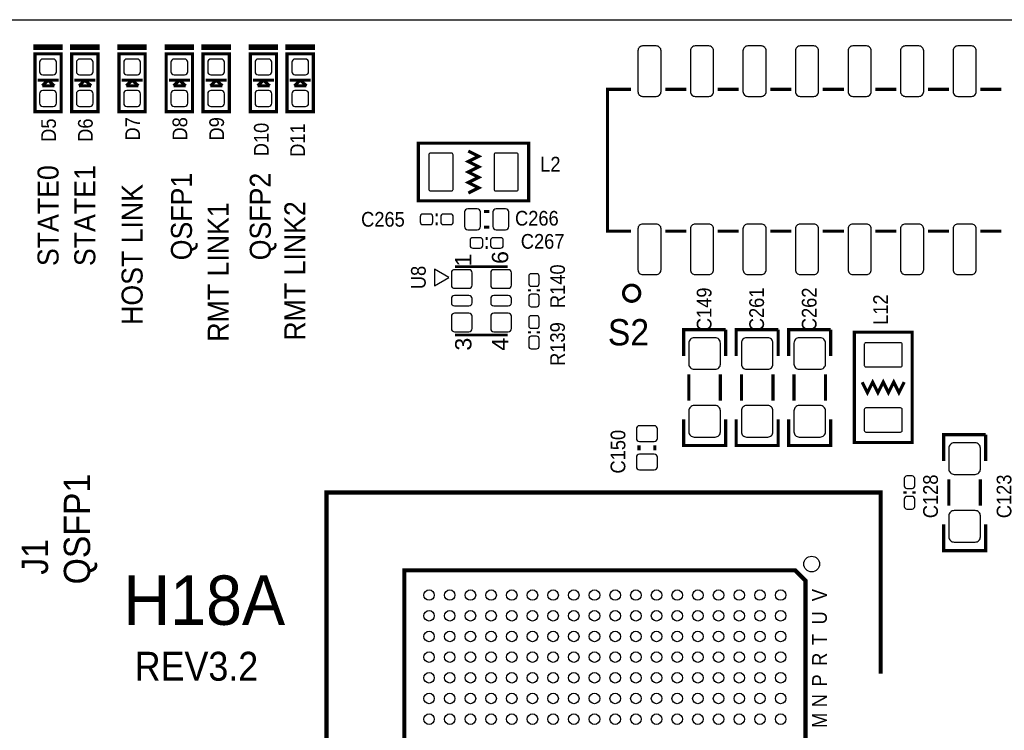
# Model space of a CAD drawing. Extents: x -0.34 to 5.98, y -1.92 to 2.35.
# Tile 3 of 5: x 1.84 to 3.71, y 0.99 to 2.35. Entities that reach past the tile are written whole.
import ezdxf
from ezdxf.enums import TextEntityAlignment as Align

# ---------------------------------------------------------------- set-up
doc = ezdxf.new("R2010")
doc.units = 0
for name, color, linetype in [('DESIGN_OUTLINE', 7, 'CONTINUOUS'), ('SILKSCREEN_TOP', 40, 'CONTINUOUS'), ('TOP', 103, 'CONTINUOUS')]:
    doc.layers.add(name, color=color, linetype=linetype)

msp = doc.modelspace()

# ---------------------------------------------------------------- linework, layer by layer
at = {"layer": 'DESIGN_OUTLINE'}
msp.add_lwpolyline([(-0.294, 2.345), (5.895, 2.345), (5.895, 0.135), (3.497, 0.135), (3.497, -0.347), (3.477, -0.367), (2.013, -0.367), (1.993, -0.347), (1.993, -0.074, 0.993884), (1.918, -0.074), (1.918, -0.347), (1.898, -0.367), (1.497, -0.367)], format="xyb", dxfattribs=at)
at = {"layer": 'SILKSCREEN_TOP'}
for points, const_width in [([(1.865, 2.29), (1.865, 2.295), (1.915, 2.295), (1.915, 2.29), (1.865, 2.29)], 0.006), ([(1.935, 2.29), (1.935, 2.295), (1.985, 2.295), (1.985, 2.29), (1.935, 2.29)], 0.006), ([(2.025, 2.29), (2.025, 2.295), (2.075, 2.295), (2.075, 2.29), (2.025, 2.29)], 0.006), ([(2.115, 2.29), (2.115, 2.295), (2.165, 2.295), (2.165, 2.29), (2.115, 2.29)], 0.006), ([(2.185, 2.29), (2.185, 2.295), (2.235, 2.295), (2.235, 2.29), (2.185, 2.29)], 0.006), ([(2.275, 2.29), (2.275, 2.295), (2.325, 2.295), (2.325, 2.29), (2.275, 2.29)], 0.006), ([(2.345, 2.29), (2.345, 2.295), (2.395, 2.295), (2.395, 2.29), (2.345, 2.29)], 0.006), ([(1.865, 2.17), (1.865, 2.28), (1.915, 2.28), (1.915, 2.17), (1.865, 2.17)], 0.006), ([(1.935, 2.17), (1.935, 2.28), (1.985, 2.28), (1.985, 2.17), (1.935, 2.17)], 0.006), ([(2.025, 2.17), (2.025, 2.28), (2.075, 2.28), (2.075, 2.17), (2.025, 2.17)], 0.006), ([(2.115, 2.17), (2.115, 2.28), (2.165, 2.28), (2.165, 2.17), (2.115, 2.17)], 0.006), ([(2.185, 2.17), (2.185, 2.28), (2.235, 2.28), (2.235, 2.17), (2.185, 2.17)], 0.006), ([(2.275, 2.17), (2.275, 2.28), (2.325, 2.28), (2.325, 2.17), (2.275, 2.17)], 0.006), ([(2.345, 2.17), (2.345, 2.28), (2.395, 2.28), (2.395, 2.17), (2.345, 2.17)], 0.006), ([(1.91, 2.23), (1.87, 2.23)], 0.006), ([(1.89, 2.23), (1.879, 2.219)], 0.006), ([(1.89, 2.233), (1.89, 2.23)], 0.006), ([(1.902, 2.219), (1.89, 2.23)], 0.006), ([(1.98, 2.23), (1.94, 2.23)], 0.006), ([(1.96, 2.23), (1.949, 2.219)], 0.006), ([(1.96, 2.233), (1.96, 2.23)], 0.006), ([(1.972, 2.219), (1.96, 2.23)], 0.006), ([(2.07, 2.23), (2.03, 2.23)], 0.006), ([(2.05, 2.23), (2.039, 2.219)], 0.006), ([(2.05, 2.233), (2.05, 2.23)], 0.006), ([(2.062, 2.219), (2.05, 2.23)], 0.006), ([(2.16, 2.23), (2.12, 2.23)], 0.006), ([(2.14, 2.23), (2.129, 2.219)], 0.006), ([(2.14, 2.233), (2.14, 2.23)], 0.006), ([(2.152, 2.219), (2.14, 2.23)], 0.006), ([(2.23, 2.23), (2.19, 2.23)], 0.006), ([(2.21, 2.23), (2.199, 2.219)], 0.006), ([(2.21, 2.233), (2.21, 2.23)], 0.006), ([(2.222, 2.219), (2.21, 2.23)], 0.006), ([(2.32, 2.23), (2.28, 2.23)], 0.006), ([(2.3, 2.23), (2.289, 2.219)], 0.006), ([(2.3, 2.233), (2.3, 2.23)], 0.006), ([(2.312, 2.219), (2.3, 2.23)], 0.006), ([(2.39, 2.23), (2.35, 2.23)], 0.006), ([(2.37, 2.23), (2.359, 2.219)], 0.006), ([(2.37, 2.233), (2.37, 2.23)], 0.006), ([(2.382, 2.219), (2.37, 2.23)], 0.006), ([(1.879, 2.219), (1.891, 2.219)], 0.006), ([(1.89, 2.219), (1.89, 2.217)], 0.006), ([(1.891, 2.219), (1.902, 2.219)], 0.006), ([(1.949, 2.219), (1.961, 2.219)], 0.006), ([(1.96, 2.219), (1.96, 2.217)], 0.006), ([(1.961, 2.219), (1.972, 2.219)], 0.006), ([(2.039, 2.219), (2.051, 2.219)], 0.006), ([(2.05, 2.219), (2.05, 2.217)], 0.006), ([(2.051, 2.219), (2.062, 2.219)], 0.006), ([(2.129, 2.219), (2.141, 2.219)], 0.006), ([(2.14, 2.219), (2.14, 2.217)], 0.006), ([(2.141, 2.219), (2.152, 2.219)], 0.006), ([(2.199, 2.219), (2.211, 2.219)], 0.006), ([(2.21, 2.219), (2.21, 2.217)], 0.006), ([(2.211, 2.219), (2.222, 2.219)], 0.006), ([(2.289, 2.219), (2.301, 2.219)], 0.006), ([(2.3, 2.219), (2.3, 2.217)], 0.006), ([(2.301, 2.219), (2.312, 2.219)], 0.006), ([(2.359, 2.219), (2.371, 2.219)], 0.006), ([(2.37, 2.219), (2.37, 2.217)], 0.006), ([(2.371, 2.219), (2.382, 2.219)], 0.006), ([(3, 2.2125), (2.955, 2.2125), (2.955, 1.9425), (3, 1.9425)], 0.006), ([(3.105, 2.2125), (3.065, 2.2125)], 0.006), ([(3.205, 2.2125), (3.165, 2.2125)], 0.006), ([(3.305, 2.2125), (3.265, 2.2125)], 0.006), ([(3.405, 2.2125), (3.365, 2.2125)], 0.006), ([(3.505, 2.2125), (3.465, 2.2125)], 0.006), ([(3.605, 2.2125), (3.565, 2.2125)], 0.006), ([(3.705, 2.2125), (3.665, 2.2125)], 0.006), ([(2.595, 2.11), (2.805, 2.11), (2.805, 2), (2.595, 2), (2.595, 2.11)], 0.006), ([(2.69, 2.095), (2.71, 2.085), (2.69, 2.075), (2.71, 2.065), (2.69, 2.055), (2.71, 2.045), (2.69, 2.035), (2.71, 2.025), (2.69, 2.015)], 0.006), ([(2.632, 1.9735), (2.628, 1.9735)], 0.006), ([(2.72, 1.98), (2.73, 1.98)], 0.006), ([(2.632, 1.9565), (2.628, 1.9565)], 0.006), ([(2.72, 1.95), (2.73, 1.95)], 0.006), ([(2.723, 1.9285), (2.727, 1.9285)], 0.006), ([(3.065, 1.9425), (3.105, 1.9425)], 0.006), ([(3.165, 1.9425), (3.205, 1.9425)], 0.006), ([(3.265, 1.9425), (3.305, 1.9425)], 0.006), ([(3.365, 1.9425), (3.405, 1.9425)], 0.006), ([(3.465, 1.9425), (3.505, 1.9425)], 0.006), ([(3.565, 1.9425), (3.605, 1.9425)], 0.006), ([(3.665, 1.9425), (3.705, 1.9425)], 0.006), ([(2.723, 1.9115), (2.727, 1.9115)], 0.006), ([(2.765, 1.875), (2.665, 1.875)], 0.005), ([(2.8065, 1.828), (2.8065, 1.832)], 0.006), ([(2.8235, 1.828), (2.8235, 1.832)], 0.006), ([(2.665, 1.745), (2.765, 1.745)], 0.005), ([(2.8065, 1.752), (2.8065, 1.748)], 0.006), ([(2.8235, 1.752), (2.8235, 1.748)], 0.006), ([(3.1, 1.705), (3.1, 1.755), (3.18, 1.755)], 0.006), ([(3.18, 1.755), (3.18, 1.705)], 0.006), ([(3.2, 1.705), (3.2, 1.755), (3.28, 1.755)], 0.006), ([(3.28, 1.755), (3.28, 1.705)], 0.006), ([(3.3, 1.705), (3.3, 1.755), (3.38, 1.755)], 0.006), ([(3.38, 1.755), (3.38, 1.705)], 0.006), ([(3.535, 1.75), (3.535, 1.54), (3.425, 1.54), (3.425, 1.75), (3.535, 1.75)], 0.006), ([(3.11, 1.67), (3.11, 1.62)], 0.006), ([(3.17, 1.67), (3.17, 1.62)], 0.006), ([(3.21, 1.67), (3.21, 1.62)], 0.006), ([(3.27, 1.67), (3.27, 1.62)], 0.006), ([(3.31, 1.67), (3.31, 1.62)], 0.006), ([(3.37, 1.67), (3.37, 1.62)], 0.006), ([(3.52, 1.655), (3.51, 1.635), (3.5, 1.655), (3.49, 1.635), (3.48, 1.655), (3.47, 1.635), (3.46, 1.655), (3.45, 1.635), (3.44, 1.655)], 0.006), ([(3.18004, 1.58423), (3.18004, 1.53423), (3.10004, 1.53423), (3.10004, 1.58423)], 0.006), ([(3.28004, 1.58423), (3.28004, 1.53423), (3.20004, 1.53423), (3.20004, 1.58423)], 0.006), ([(3.38004, 1.58423), (3.38004, 1.53423), (3.30004, 1.53423), (3.30004, 1.58423)], 0.006), ([(3.595, 1.505), (3.595, 1.555), (3.675, 1.555)], 0.006), ([(3.675, 1.555), (3.675, 1.505)], 0.006), ([(3.015, 1.535), (3.015, 1.525)], 0.006), ([(3.045, 1.535), (3.045, 1.525)], 0.006), ([(3.605, 1.47), (3.605, 1.42)], 0.006), ([(3.665, 1.47), (3.665, 1.42)], 0.006), ([(3.475, 1.1), (3.475, 1.445), (2.42, 1.445), (2.42, 0.385), (3.475, 0.385)], 0.008), ([(3.5215, 1.447), (3.5215, 1.443)], 0.006), ([(3.5385, 1.447), (3.5385, 1.443)], 0.006), ([(3.67504, 1.38423), (3.67504, 1.33423), (3.59504, 1.33423), (3.59504, 1.38423)], 0.006), ([(3.33189, 0.53311), (2.5878, 0.53311), (2.56811, 0.5528), (2.56811, 1.29689), (3.3122, 1.29689), (3.33189, 1.2772), (3.33189, 0.53311)], 0.00787)]:
    msp.add_lwpolyline(points, dxfattribs=dict(at, const_width=const_width))
msp.add_lwpolyline([(2.65297, 1.85424), (2.62541, 1.86999), (2.62541, 1.8385)], close=True, dxfattribs=at)
at = {"layer": 'SILKSCREEN_TOP', "const_width": 0.00591}
msp.add_lwpolyline([(3.01657, 1.8243, 1), (2.98555, 1.8243, 1), (3.01657, 1.8243)], format="xyb", dxfattribs=at)
at = {"layer": 'TOP'}
for points in [[(3.022, 2.199), (3.048, 2.199, 0.414214), (3.057, 2.208), (3.057, 2.286, 0.414214), (3.048, 2.295), (3.022, 2.295, 0.414214), (3.013, 2.286), (3.013, 2.208, 0.414214)], [(3.122, 2.199), (3.148, 2.199, 0.414214), (3.157, 2.208), (3.157, 2.286, 0.414214), (3.148, 2.295), (3.122, 2.295, 0.414214), (3.113, 2.286), (3.113, 2.208, 0.414214)], [(3.222, 2.199), (3.248, 2.199, 0.414214), (3.257, 2.208), (3.257, 2.286, 0.414214), (3.248, 2.295), (3.222, 2.295, 0.414214), (3.213, 2.286), (3.213, 2.208, 0.414214)], [(3.322, 2.199), (3.348, 2.199, 0.414214), (3.357, 2.208), (3.357, 2.286, 0.414214), (3.348, 2.295), (3.322, 2.295, 0.414214), (3.313, 2.286), (3.313, 2.208, 0.414214)], [(3.422, 2.199), (3.448, 2.199, 0.414214), (3.457, 2.208), (3.457, 2.286, 0.414214), (3.448, 2.295), (3.422, 2.295, 0.414214), (3.413, 2.286), (3.413, 2.208, 0.414214)], [(3.522, 2.199), (3.548, 2.199, 0.414214), (3.557, 2.208), (3.557, 2.286, 0.414214), (3.548, 2.295), (3.522, 2.295, 0.414214), (3.513, 2.286), (3.513, 2.208, 0.414214)], [(3.622, 2.199), (3.648, 2.199, 0.414214), (3.657, 2.208), (3.657, 2.286, 0.414214), (3.648, 2.295), (3.622, 2.295, 0.414214), (3.613, 2.286), (3.613, 2.208, 0.414214)], [(1.906, 2.246), (1.906, 2.264, 0.414214), (1.9, 2.27), (1.88, 2.27, 0.414214), (1.874, 2.264), (1.874, 2.246, 0.414214), (1.88, 2.24), (1.9, 2.24, 0.414214)], [(1.976, 2.246), (1.976, 2.264, 0.414214), (1.97, 2.27), (1.95, 2.27, 0.414214), (1.944, 2.264), (1.944, 2.246, 0.414214), (1.95, 2.24), (1.97, 2.24, 0.414214)], [(2.066, 2.246), (2.066, 2.264, 0.414214), (2.06, 2.27), (2.04, 2.27, 0.414214), (2.034, 2.264), (2.034, 2.246, 0.414214), (2.04, 2.24), (2.06, 2.24, 0.414214)], [(2.156, 2.246), (2.156, 2.264, 0.414214), (2.15, 2.27), (2.13, 2.27, 0.414214), (2.124, 2.264), (2.124, 2.246, 0.414214), (2.13, 2.24), (2.15, 2.24, 0.414214)], [(2.226, 2.246), (2.226, 2.264, 0.414214), (2.22, 2.27), (2.2, 2.27, 0.414214), (2.194, 2.264), (2.194, 2.246, 0.414214), (2.2, 2.24), (2.22, 2.24, 0.414214)], [(2.316, 2.246), (2.316, 2.264, 0.414214), (2.31, 2.27), (2.29, 2.27, 0.414214), (2.284, 2.264), (2.284, 2.246, 0.414214), (2.29, 2.24), (2.31, 2.24, 0.414214)], [(2.386, 2.246), (2.386, 2.264, 0.414214), (2.38, 2.27), (2.36, 2.27, 0.414214), (2.354, 2.264), (2.354, 2.246, 0.414214), (2.36, 2.24), (2.38, 2.24, 0.414214)], [(1.906, 2.186), (1.906, 2.204, 0.414214), (1.9, 2.21), (1.88, 2.21, 0.414214), (1.874, 2.204), (1.874, 2.186, 0.414214), (1.88, 2.18), (1.9, 2.18, 0.414214)], [(1.976, 2.186), (1.976, 2.204, 0.414214), (1.97, 2.21), (1.95, 2.21, 0.414214), (1.944, 2.204), (1.944, 2.186, 0.414214), (1.95, 2.18), (1.97, 2.18, 0.414214)], [(2.066, 2.186), (2.066, 2.204, 0.414214), (2.06, 2.21), (2.04, 2.21, 0.414214), (2.034, 2.204), (2.034, 2.186, 0.414214), (2.04, 2.18), (2.06, 2.18, 0.414214)], [(2.156, 2.186), (2.156, 2.204, 0.414214), (2.15, 2.21), (2.13, 2.21, 0.414214), (2.124, 2.204), (2.124, 2.186, 0.414214), (2.13, 2.18), (2.15, 2.18, 0.414214)], [(2.226, 2.186), (2.226, 2.204, 0.414214), (2.22, 2.21), (2.2, 2.21, 0.414214), (2.194, 2.204), (2.194, 2.186, 0.414214), (2.2, 2.18), (2.22, 2.18, 0.414214)], [(2.316, 2.186), (2.316, 2.204, 0.414214), (2.31, 2.21), (2.29, 2.21, 0.414214), (2.284, 2.204), (2.284, 2.186, 0.414214), (2.29, 2.18), (2.31, 2.18, 0.414214)], [(2.386, 2.186), (2.386, 2.204, 0.414214), (2.38, 2.21), (2.36, 2.21, 0.414214), (2.354, 2.204), (2.354, 2.186, 0.414214), (2.36, 2.18), (2.38, 2.18, 0.414214)], [(2.658, 2.091), (2.618, 2.091, 0.414214), (2.615, 2.088), (2.615, 2.022, 0.414214), (2.618, 2.019), (2.658, 2.019, 0.414214), (2.661, 2.022), (2.661, 2.088, 0.414214)], [(2.782, 2.091), (2.742, 2.091, 0.414214), (2.739, 2.088), (2.739, 2.022, 0.414214), (2.742, 2.019), (2.782, 2.019, 0.414214), (2.785, 2.022), (2.785, 2.088, 0.414214)], [(2.6175, 1.975), (2.6035, 1.975, 0.414214), (2.5985, 1.97), (2.5985, 1.96, 0.414214), (2.6035, 1.955), (2.6175, 1.955, 0.414214), (2.6225, 1.96), (2.6225, 1.97, 0.414214)], [(2.6565, 1.975), (2.6425, 1.975, 0.414214), (2.6375, 1.97), (2.6375, 1.96, 0.414214), (2.6425, 1.955), (2.6565, 1.955, 0.414214), (2.6615, 1.96), (2.6615, 1.97, 0.414214)], [(2.689, 1.945), (2.707, 1.945, 0.414214), (2.713, 1.951), (2.713, 1.979, 0.414214), (2.707, 1.985), (2.689, 1.985, 0.414214), (2.683, 1.979), (2.683, 1.951, 0.414214)], [(2.743, 1.945), (2.761, 1.945, 0.414214), (2.767, 1.951), (2.767, 1.979, 0.414214), (2.761, 1.985), (2.743, 1.985, 0.414214), (2.737, 1.979), (2.737, 1.951, 0.414214)], [(3.022, 1.86), (3.048, 1.86, 0.414214), (3.057, 1.869), (3.057, 1.947, 0.414214), (3.048, 1.956), (3.022, 1.956, 0.414214), (3.013, 1.947), (3.013, 1.869, 0.414214)], [(3.122, 1.86), (3.148, 1.86, 0.414214), (3.157, 1.869), (3.157, 1.947, 0.414214), (3.148, 1.956), (3.122, 1.956, 0.414214), (3.113, 1.947), (3.113, 1.869, 0.414214)], [(3.222, 1.86), (3.248, 1.86, 0.414214), (3.257, 1.869), (3.257, 1.947, 0.414214), (3.248, 1.956), (3.222, 1.956, 0.414214), (3.213, 1.947), (3.213, 1.869, 0.414214)], [(3.322, 1.86), (3.348, 1.86, 0.414214), (3.357, 1.869), (3.357, 1.947, 0.414214), (3.348, 1.956), (3.322, 1.956, 0.414214), (3.313, 1.947), (3.313, 1.869, 0.414214)], [(3.422, 1.86), (3.448, 1.86, 0.414214), (3.457, 1.869), (3.457, 1.947, 0.414214), (3.448, 1.956), (3.422, 1.956, 0.414214), (3.413, 1.947), (3.413, 1.869, 0.414214)], [(3.522, 1.86), (3.548, 1.86, 0.414214), (3.557, 1.869), (3.557, 1.947, 0.414214), (3.548, 1.956), (3.522, 1.956, 0.414214), (3.513, 1.947), (3.513, 1.869, 0.414214)], [(3.622, 1.86), (3.648, 1.86, 0.414214), (3.657, 1.869), (3.657, 1.947, 0.414214), (3.648, 1.956), (3.622, 1.956, 0.414214), (3.613, 1.947), (3.613, 1.869, 0.414214)], [(2.6985, 1.91), (2.7125, 1.91, 0.414214), (2.7175, 1.915), (2.7175, 1.925, 0.414214), (2.7125, 1.93), (2.6985, 1.93, 0.414214), (2.6935, 1.925), (2.6935, 1.915, 0.414214)], [(2.7375, 1.91), (2.7515, 1.91, 0.414214), (2.7565, 1.915), (2.7565, 1.925, 0.414214), (2.7515, 1.93), (2.7375, 1.93, 0.414214), (2.7325, 1.925), (2.7325, 1.915, 0.414214)], [(2.65791, 1.86315), (2.65791, 1.83953, 0.41438), (2.66382, 1.83362), (2.69138, 1.83362, 0.41438), (2.69729, 1.83953), (2.69729, 1.86315, 0.41438), (2.69138, 1.86906), (2.66382, 1.86906, 0.41438)], [(2.73271, 1.86315), (2.73271, 1.83953, 0.41438), (2.73862, 1.83362), (2.76618, 1.83362, 0.41438), (2.77209, 1.83953), (2.77209, 1.86315, 0.41438), (2.76618, 1.86906), (2.73862, 1.86906, 0.41438)], [(2.825, 1.8425), (2.825, 1.8565, 0.414214), (2.82, 1.8615), (2.81, 1.8615, 0.414214), (2.805, 1.8565), (2.805, 1.8425, 0.414214), (2.81, 1.8375), (2.82, 1.8375, 0.414214)], [(2.65791, 1.81394), (2.65791, 1.80606, 0.414082), (2.66382, 1.80016), (2.69138, 1.80016, 0.414082), (2.69729, 1.80606), (2.69729, 1.81394, 0.414082), (2.69138, 1.81984), (2.66382, 1.81984, 0.414082)], [(2.73271, 1.81394), (2.73271, 1.80606, 0.414082), (2.73862, 1.80016), (2.76618, 1.80016, 0.414082), (2.77209, 1.80606), (2.77209, 1.81394, 0.414082), (2.76618, 1.81984), (2.73862, 1.81984, 0.414082)], [(2.825, 1.8035), (2.825, 1.8175, 0.414214), (2.82, 1.8225), (2.81, 1.8225, 0.414214), (2.805, 1.8175), (2.805, 1.8035, 0.414214), (2.81, 1.7985), (2.82, 1.7985, 0.414214)], [(2.65791, 1.78047), (2.65791, 1.75685, 0.41438), (2.66382, 1.75094), (2.69138, 1.75094, 0.41438), (2.69729, 1.75685), (2.69729, 1.78047, 0.41438), (2.69138, 1.78638), (2.66382, 1.78638, 0.41438)], [(2.73271, 1.78047), (2.73271, 1.75685, 0.41438), (2.73862, 1.75094), (2.76618, 1.75094, 0.41438), (2.77209, 1.75685), (2.77209, 1.78047, 0.41438), (2.76618, 1.78638), (2.73862, 1.78638, 0.41438)], [(2.805, 1.7765), (2.805, 1.7625, 0.414214), (2.81, 1.7575), (2.82, 1.7575, 0.414214), (2.825, 1.7625), (2.825, 1.7765, 0.414214), (2.82, 1.7815), (2.81, 1.7815, 0.414214)], [(2.805, 1.7375), (2.805, 1.7235, 0.414214), (2.81, 1.7185), (2.82, 1.7185, 0.414214), (2.825, 1.7235), (2.825, 1.7375, 0.414214), (2.82, 1.7425), (2.81, 1.7425, 0.414214)], [(3.11, 1.7295), (3.11, 1.6895, 0.414214), (3.12, 1.6795), (3.16, 1.6795, 0.414214), (3.17, 1.6895), (3.17, 1.7295, 0.414214), (3.16, 1.7395), (3.12, 1.7395, 0.414214)], [(3.21, 1.7295), (3.21, 1.6895, 0.414214), (3.22, 1.6795), (3.26, 1.6795, 0.414214), (3.27, 1.6895), (3.27, 1.7295, 0.414214), (3.26, 1.7395), (3.22, 1.7395, 0.414214)], [(3.31, 1.7295), (3.31, 1.6895, 0.414214), (3.32, 1.6795), (3.36, 1.6795, 0.414214), (3.37, 1.6895), (3.37, 1.7295, 0.414214), (3.36, 1.7395), (3.32, 1.7395, 0.414214)], [(3.516, 1.687), (3.516, 1.727, 0.414214), (3.513, 1.73), (3.447, 1.73, 0.414214), (3.444, 1.727), (3.444, 1.687, 0.414214), (3.447, 1.684), (3.513, 1.684, 0.414214)], [(3.11, 1.6005), (3.11, 1.5605, 0.414214), (3.12, 1.5505), (3.16, 1.5505, 0.414214), (3.17, 1.5605), (3.17, 1.6005, 0.414214), (3.16, 1.6105), (3.12, 1.6105, 0.414214)], [(3.21, 1.6005), (3.21, 1.5605, 0.414214), (3.22, 1.5505), (3.26, 1.5505, 0.414214), (3.27, 1.5605), (3.27, 1.6005, 0.414214), (3.26, 1.6105), (3.22, 1.6105, 0.414214)], [(3.31, 1.6005), (3.31, 1.5605, 0.414214), (3.32, 1.5505), (3.36, 1.5505, 0.414214), (3.37, 1.5605), (3.37, 1.6005, 0.414214), (3.36, 1.6105), (3.32, 1.6105, 0.414214)], [(3.516, 1.563), (3.516, 1.603, 0.414214), (3.513, 1.606), (3.447, 1.606, 0.414214), (3.444, 1.603), (3.444, 1.563, 0.414214), (3.447, 1.56), (3.513, 1.56, 0.414214)], [(3.01, 1.566), (3.01, 1.548, 0.414214), (3.016, 1.542), (3.044, 1.542, 0.414214), (3.05, 1.548), (3.05, 1.566, 0.414214), (3.044, 1.572), (3.016, 1.572, 0.414214)], [(3.605, 1.5295), (3.605, 1.4895, 0.414214), (3.615, 1.4795), (3.655, 1.4795, 0.414214), (3.665, 1.4895), (3.665, 1.5295, 0.414214), (3.655, 1.5395), (3.615, 1.5395, 0.414214)], [(3.01, 1.512), (3.01, 1.494, 0.414214), (3.016, 1.488), (3.044, 1.488, 0.414214), (3.05, 1.494), (3.05, 1.512, 0.414214), (3.044, 1.518), (3.016, 1.518, 0.414214)], [(3.52, 1.4715), (3.52, 1.4575, 0.414214), (3.525, 1.4525), (3.535, 1.4525, 0.414214), (3.54, 1.4575), (3.54, 1.4715, 0.414214), (3.535, 1.4765), (3.525, 1.4765, 0.414214)], [(3.52, 1.4325), (3.52, 1.4185, 0.414214), (3.525, 1.4135), (3.535, 1.4135, 0.414214), (3.54, 1.4185), (3.54, 1.4325, 0.414214), (3.535, 1.4375), (3.525, 1.4375, 0.414214)], [(3.605, 1.4005), (3.605, 1.3605, 0.414214), (3.615, 1.3505), (3.655, 1.3505, 0.414214), (3.665, 1.3605), (3.665, 1.4005, 0.414214), (3.655, 1.4105), (3.615, 1.4105, 0.414214)]]:
    msp.add_lwpolyline(points, format="xyb", close=True, dxfattribs=at)
for centre, radius in [((3.3437, 1.3087), 0.015), ((2.61535, 1.24965), 0.01), ((2.65472, 1.24965), 0.01), ((2.69409, 1.24965), 0.01), ((2.73346, 1.24965), 0.01), ((2.77283, 1.24965), 0.01), ((2.8122, 1.24965), 0.01), ((2.85157, 1.24965), 0.01), ((2.89094, 1.24965), 0.01), ((2.93031, 1.24965), 0.01), ((2.96969, 1.24965), 0.01), ((3.00906, 1.24965), 0.01), ((3.04843, 1.24965), 0.01), ((3.0878, 1.24965), 0.01), ((3.12717, 1.24965), 0.01), ((3.16654, 1.24965), 0.01), ((3.20591, 1.24965), 0.01), ((3.24528, 1.24965), 0.01), ((3.28465, 1.24965), 0.01), ((2.61535, 1.21028), 0.01), ((2.65472, 1.21028), 0.01), ((2.69409, 1.21028), 0.01), ((2.73346, 1.21028), 0.01), ((2.77283, 1.21028), 0.01), ((2.8122, 1.21028), 0.01), ((2.85157, 1.21028), 0.01), ((2.89094, 1.21028), 0.01), ((2.93031, 1.21028), 0.01), ((2.96969, 1.21028), 0.01), ((3.00906, 1.21028), 0.01), ((3.04843, 1.21028), 0.01), ((3.0878, 1.21028), 0.01), ((3.12717, 1.21028), 0.01), ((3.16654, 1.21028), 0.01), ((3.20591, 1.21028), 0.01), ((3.24528, 1.21028), 0.01), ((3.28465, 1.21028), 0.01), ((2.61535, 1.17091), 0.01), ((2.65472, 1.17091), 0.01), ((2.69409, 1.17091), 0.01), ((2.73346, 1.17091), 0.01), ((2.77283, 1.17091), 0.01), ((2.8122, 1.17091), 0.01), ((2.85157, 1.17091), 0.01), ((2.89094, 1.17091), 0.01), ((2.93031, 1.17091), 0.01), ((2.96969, 1.17091), 0.01), ((3.00906, 1.17091), 0.01), ((3.04843, 1.17091), 0.01), ((3.0878, 1.17091), 0.01), ((3.12717, 1.17091), 0.01), ((3.16654, 1.17091), 0.01), ((3.20591, 1.17091), 0.01), ((3.24528, 1.17091), 0.01), ((3.28465, 1.17091), 0.01), ((2.61535, 1.13154), 0.01), ((2.65472, 1.13154), 0.01), ((2.69409, 1.13154), 0.01), ((2.73346, 1.13154), 0.01), ((2.77283, 1.13154), 0.01), ((2.8122, 1.13154), 0.01), ((2.85157, 1.13154), 0.01), ((2.89094, 1.13154), 0.01), ((2.93031, 1.13154), 0.01), ((2.96969, 1.13154), 0.01), ((3.00906, 1.13154), 0.01), ((3.04843, 1.13154), 0.01), ((3.0878, 1.13154), 0.01), ((3.12717, 1.13154), 0.01), ((3.16654, 1.13154), 0.01), ((3.20591, 1.13154), 0.01), ((3.24528, 1.13154), 0.01), ((3.28465, 1.13154), 0.01), ((2.61535, 1.09217), 0.01), ((2.65472, 1.09217), 0.01), ((2.69409, 1.09217), 0.01), ((2.73346, 1.09217), 0.01), ((2.77283, 1.09217), 0.01), ((2.8122, 1.09217), 0.01), ((2.85157, 1.09217), 0.01), ((2.89094, 1.09217), 0.01), ((2.93031, 1.09217), 0.01), ((2.96969, 1.09217), 0.01), ((3.00906, 1.09217), 0.01), ((3.04843, 1.09217), 0.01), ((3.0878, 1.09217), 0.01), ((3.12717, 1.09217), 0.01), ((3.16654, 1.09217), 0.01), ((3.20591, 1.09217), 0.01), ((3.24528, 1.09217), 0.01), ((3.28465, 1.09217), 0.01), ((2.61535, 1.0528), 0.01), ((2.65472, 1.0528), 0.01), ((2.69409, 1.0528), 0.01), ((2.73346, 1.0528), 0.01), ((2.77283, 1.0528), 0.01), ((2.8122, 1.0528), 0.01), ((2.85157, 1.0528), 0.01), ((2.89094, 1.0528), 0.01), ((2.93031, 1.0528), 0.01), ((2.96969, 1.0528), 0.01), ((3.00906, 1.0528), 0.01), ((3.04843, 1.0528), 0.01), ((3.0878, 1.0528), 0.01), ((3.12717, 1.0528), 0.01), ((3.16654, 1.0528), 0.01), ((3.20591, 1.0528), 0.01), ((3.24528, 1.0528), 0.01), ((3.28465, 1.0528), 0.01), ((2.61535, 1.01343), 0.01), ((2.65472, 1.01343), 0.01), ((2.69409, 1.01343), 0.01), ((2.73346, 1.01343), 0.01), ((2.77283, 1.01343), 0.01), ((2.8122, 1.01343), 0.01), ((2.85157, 1.01343), 0.01), ((2.89094, 1.01343), 0.01), ((2.93031, 1.01343), 0.01), ((2.96969, 1.01343), 0.01), ((3.00906, 1.01343), 0.01), ((3.04843, 1.01343), 0.01), ((3.0878, 1.01343), 0.01), ((3.12717, 1.01343), 0.01), ((3.16654, 1.01343), 0.01), ((3.20591, 1.01343), 0.01), ((3.24528, 1.01343), 0.01), ((3.28465, 1.01343), 0.01)]:
    msp.add_circle(centre, radius, dxfattribs=at)

# ---------------------------------------------------------------- texts
at = {"layer": 'SILKSCREEN_TOP'}
for s, height, width, p in [('D7', 0.028, 0.928571, (2.065, 2.115)), ('D8', 0.028, 0.928571, (2.155, 2.115)), ('D9', 0.028, 0.928571, (2.225, 2.115)), ('D5', 0.028, 0.928571, (1.905, 2.1125)), ('D6', 0.028, 0.928571, (1.975, 2.1125)), ('D10', 0.028, 0.928571, (2.31, 2.085)), ('D11', 0.028, 0.928571, (2.379, 2.084)), ('STATE0', 0.04, 0.95, (1.91, 1.876)), ('STATE1', 0.04, 0.95, (1.98, 1.876)), ('QSFP2', 0.04, 0.95, (2.314, 1.887)), ('HOST LINK', 0.04, 0.95, (2.07, 1.764)), ('QSFP1', 0.04, 0.95, (2.164, 1.887)), ('RMT LINK1', 0.04, 0.95, (2.234, 1.732)), ('RMT LINK2', 0.04, 0.95, (2.38, 1.734)), ('1', 0.031, 1.064516, (2.696, 1.875)), ('6', 0.031, 1.064516, (2.766, 1.88)), ('U8', 0.028, 0.928571, (2.609, 1.832)), ('R140', 0.028, 0.928571, (2.874, 1.796)), ('C149', 0.028, 0.928571, (3.153, 1.752)), ('C261', 0.028, 0.928571, (3.253, 1.752)), ('C262', 0.028, 0.928571, (3.353, 1.752)), ('L12', 0.028, 0.928571, (3.489, 1.764)), ('R139', 0.028, 0.928571, (2.874, 1.686)), ('3', 0.031, 1.064516, (2.696, 1.715)), ('4', 0.031, 1.064516, (2.766, 1.715)), ('C150', 0.028, 0.928571, (2.989, 1.481)), ('QSFP1', 0.05, 0.96, (1.97, 1.27)), ('C128', 0.028, 0.928571, (3.584, 1.396)), ('C123', 0.028, 0.928571, (3.724, 1.396)), ('J1', 0.05, 0.96, (1.89, 1.28839)), ('V', 0.028, 0.928571, (3.37268, 1.23801)), ('U', 0.028, 0.928571, (3.37268, 1.19364)), ('T', 0.028, 0.928571, (3.37268, 1.15427)), ('R', 0.028, 0.928571, (3.37268, 1.1149)), ('P', 0.028, 0.928571, (3.37268, 1.07553)), ('N', 0.028, 0.928571, (3.37268, 1.03616)), ('M', 0.028, 0.928571, (3.37268, 0.99679))]:
    msp.add_text(s, height=height, rotation=90, dxfattribs=dict(at, width=width)).set_placement(p)
for s, height, width, p in [('L2', 0.028, 0.928571, (2.827, 2.056)), ('C265', 0.028, 0.928571, (2.486, 1.951)), ('C266', 0.028, 0.928571, (2.779, 1.953)), ('C267', 0.028, 0.928571, (2.79, 1.909)), ('H18A', 0.094, 0.978723, (2.0335, 1.193)), ('REV3.2', 0.055, 0.927273, (2.055, 1.08667))]:
    msp.add_text(s, height=height, dxfattribs=dict(at, width=width)).set_placement(p)
at = {"layer": 'SILKSCREEN_TOP', "width": 0.96}
msp.add_text('S2', height=0.05, dxfattribs=at).set_placement((2.995, 1.725), align=Align.CENTER)

doc.saveas('drawing.dxf')
